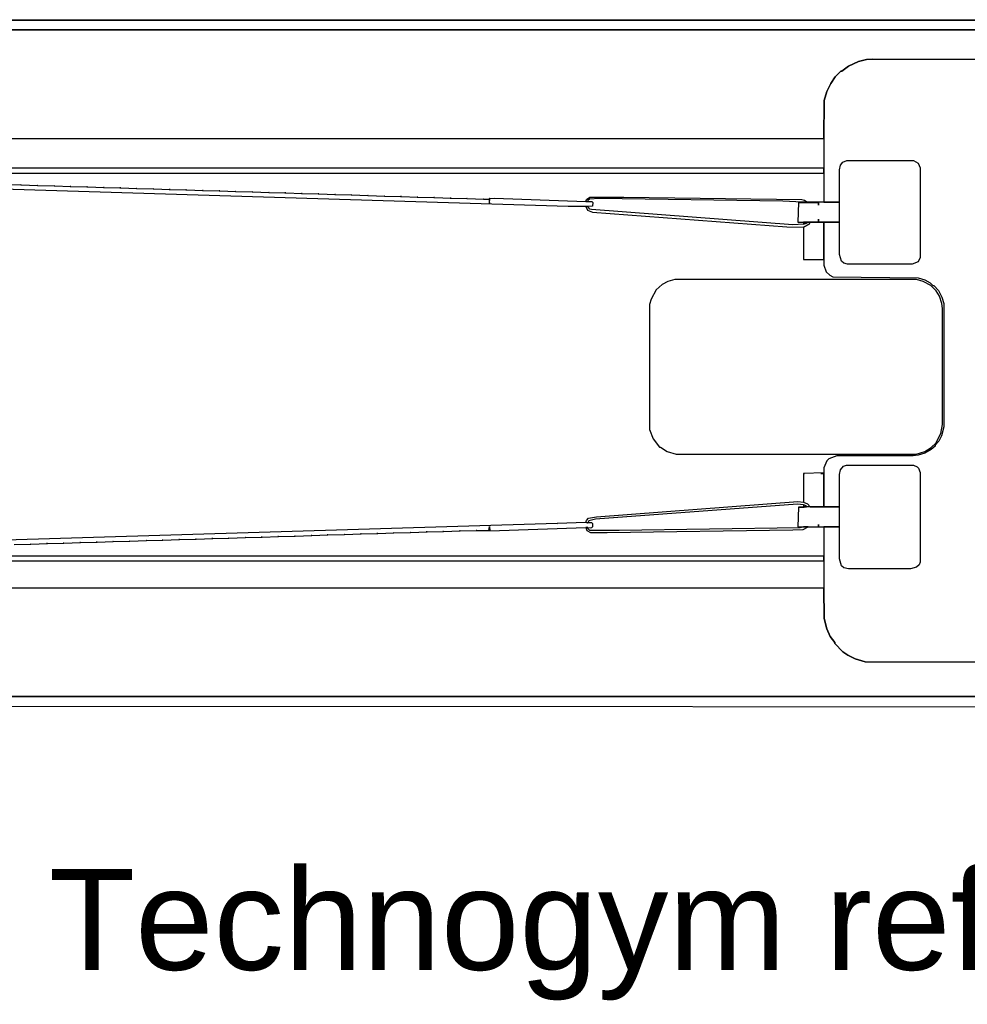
# Model space of a CAD drawing. Header units: metres. Extents: x 0.13 to 2.6, y 0.33 to 1.42.
# Tile 2 of 8: x 0.62 to 1.56, y 0.33 to 1.31. Entities that reach past the tile are written whole.
import ezdxf

# ---------------------------------------------------------------- set-up
doc = ezdxf.new("R2010")
doc.units = ezdxf.units.M
doc.header["$MEASUREMENT"] = 0
doc.layers.add('TG_2D', color=7, linetype='Continuous')
doc.layers.add('TG_Name', color=7, linetype='Continuous')
doc.styles.add('X3G_ENTITY_53A7', font='arial.ttf', dxfattribs={"height": 0.1})

# ---------------------------------------------------------------- blocks, each defined once
blk = doc.blocks.new('b0a1b1fa-b46c-48cf-9027-1185578dd982')
at = {"layer": 'TG_2D', "color": 18, "true_color": 0x000000}
for points in [[(-0.33984, 0.97508, 0), (-0.33984, -0.97508, 0)], [(-0.30583, -0.79406, 0), (-0.30533, -0.08601, 0), (-0.30233, -0.07601, 0), (-0.29883, -0.06901, 0), (-0.29533, -0.06401, 0), (-0.28732, -0.056, 0), (-0.28632, -0.056, 0), (-0.28032, -0.0515, 0), (-0.27282, -0.048, 0), (-0.26232, -0.0455, 0), (-0.23231, -0.045, 0), (-0.23231, 1.07808, 0)], [(0.21281, 0.97358, 0), (0.21281, -0.045, 0), (0.25031, -0.0455, 0), (0.25932, -0.048, 0), (0.26732, -0.052, 0), (0.27382, -0.0565, 0), (0.27932, -0.062, 0), (0.27932, -0.063, 0), (0.28432, -0.06951, 0), (0.28882, -0.07951, 0), (0.29083, -0.08751, 0), (0.29133, -0.09351, 0), (0.29083, -0.79906, 0)], [(0.32033, -0.97508, 0), (0.32033, 0.97508, 0)], [(-0.1893, 0.75656, 0), (-0.1888, 0.74006, 0), (-0.1888, 0.74056, 0), (-0.1888, 0.74006, 0), (-0.1883, 0.72356, 0), (-0.1883, 0.72456, 0), (-0.1883, 0.72356, 0), (-0.1878, 0.70756, 0), (-0.1878, 0.70806, 0), (-0.1878, 0.70756, 0), (-0.1873, 0.69105, 0), (-0.1873, 0.69155, 0), (-0.1873, 0.69105, 0), (-0.1868, 0.67455, 0), (-0.1868, 0.67555, 0), (-0.1868, 0.67455, 0), (-0.1863, 0.65855, 0), (-0.1863, 0.65905, 0), (-0.1863, 0.65855, 0), (-0.1858, 0.64205, 0), (-0.1858, 0.64255, 0), (-0.1858, 0.64205, 0), (-0.1853, 0.62555, 0), (-0.1853, 0.62605, 0), (-0.1853, 0.62555, 0), (-0.1848, 0.60955, 0), (-0.1848, 0.61005, 0), (-0.1848, 0.60955, 0), (-0.1843, 0.59305, 0), (-0.1843, 0.59355, 0), (-0.1843, 0.59305, 0), (-0.1838, 0.57655, 0), (-0.1838, 0.57705, 0), (-0.1838, 0.57655, 0), (-0.1833, 0.56004, 0), (-0.1833, 0.56104, 0), (-0.1833, 0.56004, 0), (-0.1828, 0.54404, 0), (-0.1828, 0.54454, 0), (-0.1828, 0.54404, 0), (-0.1823, 0.52754, 0), (-0.1823, 0.52804, 0), (-0.1823, 0.52754, 0), (-0.1818, 0.51104, 0), (-0.1818, 0.51204, 0), (-0.1818, 0.51104, 0), (-0.1813, 0.49504, 0), (-0.1813, 0.49554, 0), (-0.1813, 0.49504, 0), (-0.1808, 0.47854, 0), (-0.1808, 0.47904, 0), (-0.1808, 0.47854, 0), (-0.1803, 0.46204, 0), (-0.1803, 0.46254, 0), (-0.1803, 0.46204, 0), (-0.1798, 0.44604, 0), (-0.1798, 0.44654, 0), (-0.1798, 0.44604, 0), (-0.1793, 0.42953, 0), (-0.1793, 0.43003, 0), (-0.1793, 0.42953, 0), (-0.1788, 0.41303, 0), (-0.1788, 0.41353, 0), (-0.1788, 0.41303, 0), (-0.1783, 0.39653, 0), (-0.1783, 0.39753, 0), (-0.1783, 0.39653, 0), (-0.1778, 0.38053, 0), (-0.1778, 0.38103, 0), (-0.1778, 0.38053, 0), (-0.1773, 0.36403, 0), (-0.1773, 0.36453, 0), (-0.1773, 0.36403, 0), (-0.1768, 0.34753, 0), (-0.1768, 0.34853, 0), (-0.1768, 0.34753, 0), (-0.1763, 0.33153, 0), (-0.1763, 0.33203, 0), (-0.1763, 0.33153, 0), (-0.1758, 0.31502, 0), (-0.1758, 0.31552, 0), (-0.1758, 0.31502, 0), (-0.1753, 0.29852, 0), (-0.1753, 0.29902, 0), (-0.1753, 0.28652, 0), (-0.17129, 0.28602, 0), (-0.1758, 0.28552, 0), (-0.17229, 0.19051, 0), (-0.17229, 0.18851, 0), (-0.17279, 0.18601, 0), (-0.17229, 0.18451, 0), (-0.17129, 0.18351, 0), (-0.16879, 0.18351, 0), (-0.16779, 0.18451, 0), (-0.16779, 0.18951, 0), (-0.16779, 0.18901, 0), (-0.16729, 0.19051, 0), (-0.16829, 0.21902, 0), (-0.16879, 0.21852, 0), (-0.16829, 0.21902, 0), (-0.1913, 0.97358, 0)], [(0.16729, 0.76556, 0), (0.16679, 0.74956, 0), (0.16679, 0.75006, 0), (0.16679, 0.74956, 0), (0.16629, 0.73306, 0), (0.16629, 0.73356, 0), (0.16629, 0.73306, 0), (0.16579, 0.71656, 0), (0.16579, 0.71706, 0), (0.16579, 0.71656, 0), (0.16529, 0.70056, 0), (0.16529, 0.70106, 0), (0.16529, 0.70056, 0), (0.16479, 0.68405, 0), (0.16479, 0.68455, 0), (0.16479, 0.68405, 0), (0.16429, 0.66755, 0), (0.16429, 0.66805, 0), (0.16429, 0.66755, 0), (0.16379, 0.65105, 0), (0.16379, 0.65205, 0), (0.16379, 0.65105, 0), (0.16329, 0.63505, 0), (0.16329, 0.63555, 0), (0.16329, 0.63505, 0), (0.16279, 0.61855, 0), (0.16279, 0.61905, 0), (0.16279, 0.61855, 0), (0.16229, 0.60205, 0), (0.16229, 0.60305, 0), (0.16229, 0.60205, 0), (0.16179, 0.58605, 0), (0.16179, 0.58655, 0), (0.16179, 0.58605, 0), (0.16129, 0.56954, 0), (0.16129, 0.57004, 0), (0.16129, 0.56954, 0), (0.16079, 0.55304, 0), (0.16079, 0.55354, 0), (0.16079, 0.55304, 0), (0.16029, 0.53704, 0), (0.16029, 0.53754, 0), (0.16029, 0.53704, 0), (0.15979, 0.52054, 0), (0.15979, 0.52104, 0), (0.15979, 0.52054, 0), (0.15929, 0.50404, 0), (0.15929, 0.50454, 0), (0.15929, 0.50404, 0), (0.15879, 0.48754, 0), (0.15879, 0.48854, 0), (0.15879, 0.48754, 0), (0.15829, 0.47154, 0), (0.15829, 0.47204, 0), (0.15829, 0.47154, 0), (0.15779, 0.45504, 0), (0.15779, 0.45554, 0), (0.15779, 0.45504, 0), (0.15729, 0.43853, 0), (0.15729, 0.43903, 0), (0.15729, 0.43853, 0), (0.15679, 0.42253, 0), (0.15679, 0.42303, 0), (0.15679, 0.42253, 0), (0.15629, 0.40603, 0), (0.15629, 0.40653, 0), (0.15629, 0.40603, 0), (0.15579, 0.38953, 0), (0.15579, 0.39003, 0), (0.15579, 0.38953, 0), (0.15529, 0.37303, 0), (0.15529, 0.37403, 0), (0.15529, 0.37303, 0), (0.15479, 0.35703, 0), (0.15479, 0.35753, 0), (0.15479, 0.35703, 0), (0.15429, 0.34053, 0), (0.15429, 0.34103, 0), (0.15429, 0.34053, 0), (0.15379, 0.32403, 0), (0.15379, 0.32503, 0), (0.15379, 0.32403, 0), (0.15329, 0.30802, 0), (0.15329, 0.30852, 0), (0.15329, 0.30802, 0), (0.15279, 0.29152, 0), (0.15279, 0.29202, 0), (0.15279, 0.28652, 0), (0.14879, 0.28602, 0), (0.15329, 0.28552, 0), (0.15329, 0.28602, 0), (0.15379, 0.28102, 0), (0.15029, 0.19051, 0), (0.15029, 0.18451, 0), (0.14929, 0.18351, 0), (0.14579, 0.18401, 0), (0.14529, 0.18851, 0), (0.14529, 0.20802, 0), (0.16879, 0.97358, 0)], [(0.29083, -0.79906, 0), (0.29133, -0.09351, 0), (0.29083, -0.08751, 0), (0.28882, -0.07951, 0), (0.28432, -0.06951, 0), (0.27932, -0.063, 0), (0.27932, -0.062, 0), (0.27382, -0.0565, 0), (0.26732, -0.052, 0), (0.25932, -0.048, 0), (0.25031, -0.0455, 0), (0.21281, -0.045, 0), (0.14979, -0.045, 0), (0.14979, -0.0605, 0), (0.1818, -0.0605, 0), (0.1863, -0.0615, 0), (0.1893, -0.06401, 0), (0.1908, -0.06801, 0), (0.1908, -0.13401, 0), (0.1883, -0.13851, 0), (0.1838, -0.14051, 0), (0.09477, -0.14051, 0), (0.09077, -0.13851, 0), (0.08827, -0.13251, 0), (0.08827, -0.06851, 0), (0.08927, -0.06501, 0), (0.09127, -0.0625, 0), (0.09778, -0.0605, 0), (0.12978, -0.0605, 0), (0.12978, -0.045, 0), (0.08727, -0.045, 0), (0.08077, -0.0475, 0), (0.07727, -0.051, 0), (0.07577, -0.054, 0), (0.07477, -0.13851, 0), (0.07277, -0.14501, 0), (0.06977, -0.15051, 0), (0.06727, -0.15301, 0), (0.06727, -0.15401, 0), (0.06227, -0.15851, 0), (0.05576, -0.16201, 0), (0.04926, -0.16401, 0), (-0.07277, -0.16401, 0), (-0.08177, -0.16151, 0), (-0.08677, -0.15901, 0), (-0.09077, -0.15551, 0), (-0.09177, -0.15551, 0), (-0.09527, -0.15151, 0), (-0.09878, -0.14501, 0), (-0.10078, -0.13851, 0), (-0.10128, -0.13351, 0), (-0.10128, -0.058, 0), (-0.10428, -0.05, 0), (-0.10628, -0.048, 0), (-0.11328, -0.045, 0), (-0.15179, -0.045, 0), (-0.15179, -0.0605, 0), (-0.11978, -0.0605, 0), (-0.11528, -0.0615, 0), (-0.11178, -0.06451, 0), (-0.11078, -0.06751, 0), (-0.11078, -0.13401, 0), (-0.11228, -0.13751, 0), (-0.11378, -0.13901, 0), (-0.11778, -0.14051, 0), (-0.2068, -0.14051, 0), (-0.2093, -0.13951, 0), (-0.2118, -0.13701, 0), (-0.21331, -0.13101, 0), (-0.21331, -0.06951, 0), (-0.21231, -0.06501, 0), (-0.2103, -0.0625, 0), (-0.2033, -0.0605, 0), (-0.17179, -0.0605, 0), (-0.17179, -0.045, 0), (-0.23231, -0.045, 0), (-0.26232, -0.0455, 0), (-0.27282, -0.048, 0), (-0.28032, -0.0515, 0), (-0.28632, -0.056, 0), (-0.28732, -0.056, 0), (-0.29533, -0.06401, 0), (-0.29883, -0.06901, 0), (-0.30233, -0.07601, 0), (-0.30533, -0.08601, 0), (-0.30583, -0.79406, 0)]]:
    blk.add_polyline3d(points, dxfattribs=at)
for points in [[(-0.2053, 1.03858, 0), (-0.2053, -0.045, 0), (-0.2008, -0.045, 0), (-0.2008, 1.03858, 0)], [(0.1783, 1.03858, 0), (0.1783, -0.045, 0), (0.1833, -0.045, 0), (0.1833, 1.03858, 0)], [(-0.34934, -0.97458, 0), (-0.34934, -0.97508, 0), (-0.34034, -0.97508, 0), (-0.34034, -0.97458, 0), (-0.34034, -0.97508, 0), (-0.33984, -0.97508, 0), (-0.33984, 0.97458, 0), (-0.34934, 0.97458, 0), (-0.34984, -0.80456, 0), (-0.34934, -0.97508, 0)], [(0.32984, -0.97408, 0), (0.32984, -0.97458, 0), (0.33034, -0.97458, 0), (0.32984, 0.97458, 0), (0.32984, -0.86957, 0), (0.32984, 0.97458, 0), (0.32033, 0.97458, 0), (0.32033, -0.97508, 0), (0.32984, -0.97508, 0)], [(-0.1758, 0.28552, 0), (-0.1753, 0.28652, 0), (-0.17129, 0.28602, 0)], [(0.15329, 0.28602, 0), (0.15279, 0.28652, 0), (0.14879, 0.28602, 0), (0.15329, 0.28552, 0)], [(-0.17179, -0.0295, 0), (-0.17179, -0.025, 0), (-0.17279, -0.0215, 0), (-0.1753, 0.15751, 0), (-0.1753, 0.18651, 0), (-0.17329, 0.18851, 0), (-0.17229, 0.18851, 0), (-0.17229, 0.19051, 0), (-0.1753, 0.18951, 0), (-0.1773, 0.18601, 0), (-0.1773, 0.16951, 0), (-0.1748, -0.0145, 0), (-0.1743, -0.0245, 0)], [(-0.14729, -0.025, 0), (-0.14879, -0.029, 0), (-0.15179, -0.0315, 0), (-0.15179, -0.028, 0), (-0.15079, -0.0275, 0), (-0.14979, -0.025, 0), (-0.14929, -0.019, 0), (-0.16429, 0.18101, 0), (-0.16579, 0.18751, 0), (-0.16779, 0.18851, 0), (-0.16779, 0.18901, 0), (-0.16729, 0.19051, 0), (-0.16529, 0.19001, 0), (-0.16329, 0.18801, 0), (-0.16179, 0.18001, 0), (-0.14679, -0.0195, 0)], [(0.12478, -0.025, 0), (0.12778, -0.0305, 0), (0.12978, -0.0315, 0), (0.12978, -0.0285, 0), (0.12878, -0.028, 0), (0.12778, -0.025, 0), (0.12728, -0.0145, 0), (0.14229, 0.18501, 0), (0.14279, 0.18651, 0), (0.14529, 0.18851, 0), (0.14529, 0.19051, 0), (0.14179, 0.18901, 0), (0.13979, 0.18401, 0), (0.12528, -0.0085, 0)], [(0.14979, -0.029, 0), (0.14979, -0.024, 0), (0.15079, -0.0045, 0), (0.15329, 0.17751, 0), (0.15279, 0.18701, 0), (0.15129, 0.18851, 0), (0.15029, 0.18851, 0), (0.15029, 0.19051, 0), (0.15229, 0.19001, 0), (0.15479, 0.18651, 0), (0.15479, 0.15301, 0), (0.15229, -0.0235, 0), (0.15179, -0.026, 0)], [(-0.07527, 0.12751, 0), (-0.08477, 0.12401, 0), (-0.09277, 0.11751, 0), (-0.09277, 0.11651, 0), (-0.09728, 0.11001, 0), (-0.09978, 0.10101, 0), (-0.09978, -0.13651, 0), (-0.09728, -0.14501, 0), (-0.09327, -0.15151, 0), (-0.08877, -0.15601, 0), (-0.07927, -0.16101, 0), (-0.07027, -0.16251, 0), (0.04426, -0.16251, 0), (0.04926, -0.16201, 0), (0.05676, -0.15951, 0), (0.06177, -0.15651, 0), (0.06727, -0.15101, 0), (0.07127, -0.14351, 0), (0.07327, -0.13701, 0), (0.07327, 0.10251, 0), (0.07127, 0.10951, 0), (0.06827, 0.11501, 0), (0.06277, 0.12101, 0), (0.05376, 0.12601, 0), (0.04826, 0.12751, 0)], [(-0.15229, -0.04, 0), (-0.15179, -0.04, 0), (-0.15179, -0.025, 0), (-0.15229, -0.02, 0), (-0.15229, -0.0255, 0), (-0.15229, -0.02, 0), (-0.17179, -0.0195, 0), (-0.17179, -0.04, 0), (-0.16929, -0.04, 0), (-0.17179, -0.04, 0), (-0.17179, -0.0605, 0), (-0.15179, -0.0605, 0), (-0.15179, -0.04, 0)], [(-0.11878, -0.026, 0), (-0.11878, -0.025, 0), (-0.14729, -0.025, 0), (-0.14879, -0.029, 0), (-0.15179, -0.0315, 0), (-0.15179, -0.045, 0), (-0.11878, -0.045, 0), (-0.11878, -0.042, 0), (-0.11878, -0.045, 0), (-0.11828, -0.045, 0), (-0.11878, -0.025, 0)], [(-0.15179, -0.025, 0), (-0.15179, -0.028, 0), (-0.15079, -0.0275, 0), (-0.14979, -0.025, 0)], [(0.09277, -0.045, 0), (0.12978, -0.045, 0), (0.12978, -0.0315, 0), (0.12778, -0.0305, 0), (0.12478, -0.025, 0), (0.09277, -0.025, 0)], [(0.12778, -0.025, 0), (0.12878, -0.028, 0), (0.12978, -0.0285, 0), (0.12978, -0.025, 0)], [(0.14679, -0.04, 0), (0.14929, -0.04, 0), (0.14929, -0.02, 0), (0.12978, -0.0195, 0), (0.12978, -0.04, 0), (0.13278, -0.04, 0), (0.12978, -0.04, 0), (0.12978, -0.0605, 0), (0.14979, -0.0605, 0), (0.14979, -0.024, 0), (0.14929, -0.02, 0), (0.14929, -0.04, 0)], [(-0.17179, -0.0605, 0), (-0.11978, -0.0605, 0), (-0.11528, -0.0615, 0), (-0.11178, -0.06451, 0), (-0.11078, -0.06751, 0), (-0.11078, -0.13401, 0), (-0.11228, -0.13751, 0), (-0.11378, -0.13901, 0), (-0.11778, -0.14051, 0), (-0.2068, -0.14051, 0), (-0.2093, -0.13951, 0), (-0.2118, -0.13701, 0), (-0.21331, -0.13101, 0), (-0.21331, -0.06951, 0), (-0.21231, -0.06501, 0), (-0.2103, -0.0625, 0), (-0.2033, -0.0605, 0)], [(0.12978, -0.0605, 0), (0.1818, -0.0605, 0), (0.1863, -0.0615, 0), (0.1893, -0.06401, 0), (0.1908, -0.06801, 0), (0.1908, -0.13401, 0), (0.1883, -0.13851, 0), (0.1838, -0.14051, 0), (0.09477, -0.14051, 0), (0.09077, -0.13851, 0), (0.08827, -0.13251, 0), (0.08827, -0.06851, 0), (0.08927, -0.06501, 0), (0.09127, -0.0625, 0), (0.09778, -0.0605, 0)]]:
    blk.add_polyline3d(points, close=True, dxfattribs=at)
blk = doc.blocks.new('0effa5f0-7dac-4254-a6b3-3dace9f67f92')
at = {"rotation": 90.00000000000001}
blk.add_blockref('b0a1b1fa-b46c-48cf-9027-1185578dd982', (0, 0.09827), dxfattribs=at)
at = {"layer": 'TG_Name', "insert": (-0.07404, -0.41203, 0.00783), "char_height": 0.1, "attachment_point": 2, "style": 'X3G_ENTITY_53A7'}
blk.add_mtext('Technogym reformer', dxfattribs=at)

msp = doc.modelspace()

# ---------------------------------------------------------------- block references
msp.add_blockref('0effa5f0-7dac-4254-a6b3-3dace9f67f92', (1.36914, 0.87683, -0.00783))

doc.saveas('drawing.dxf')
